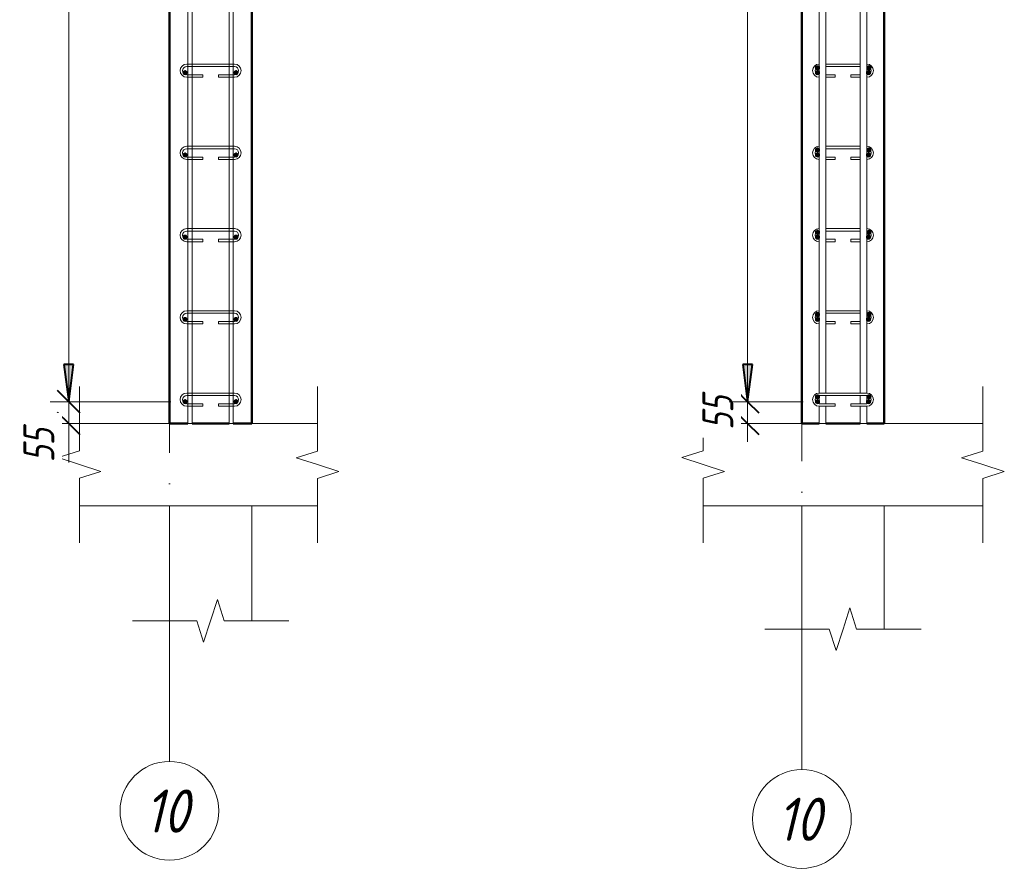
# Model space of a CAD drawing. Header units: millimetres. Extents: x 34051 to 44396, y 8434 to 27021.
# Tile 7 of 16: x 34216 to 36609, y 21018 to 23082. Entities that reach past the tile are written whole.
import ezdxf

# ---------------------------------------------------------------- set-up
doc = ezdxf.new("R2010")
doc.units = ezdxf.units.MM
doc.linetypes.add('ADSK_Линия сетки', pattern=[750, 600, -75, 0, -75])
for name, color, linetype, lineweight in [('A-____-____-DIMS', 211, 'Continuous', 9), ('A-____-____-DIMS-30', 211, 'Continuous', 9), ('A-____-NOTE-TEXT', 131, 'Continuous', 20), ('A-DETL-GENF-OTLN', 92, 'Continuous', 20), ('A-FLOR-____-MCUT', 192, 'Continuous', 50), ('A-WALL-____-MCUT', 113, 'Continuous', 50), ('S-GRID-____-IDEN', 1, 'Continuous', 20), ('S-GRID-____-OTLN', 1, 'Continuous', 9), ('S-RBAR-____-MCUT', 171, 'Continuous', 20), ('S-RBAR-____-OTLN', 171, 'Continuous', 100)]:
    doc.layers.add(name, color=color, linetype=linetype, lineweight=lineweight)
doc.styles.add('GOST Common_I', font='GOST Common Italic.ttf', dxfattribs={"width": 0.9, "height": 105})
doc.styles.add('GOST Common_I_1', font='GOST Common Italic.ttf', dxfattribs={"width": 0.8, "height": 75})
doc.dimstyles.new('ADSK_Для_арматуры_Основной_2_5_мм_шаг_кол-во_Стрелки_точный', dxfattribs={"dimscale": 304.8, "dimtxt": 0.247469, "dimasz": 0.295276, "dimexe": 0.147638, "dimexo": 0.000484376, "dimgap": 0.03937, "dimtad": 1, "dimdec": 0, "dimlfac": 304.8, "dimdsep": 46, "dimtxsty": 'GOST Common_I_1', "dimsah": 1, "dimcen": 0.09, "dimdle": 0.147638, "dimazin": 0, "dimtfac": 1, "dimtdec": 4, "dimtix": 1, "dimtmove": 0, "dimatfit": 3, "dimfxl": 1, "dimtvp": 1, "dimtfill": 1, "dimtolj": 1, "dimtzin": 0, "dimarcsym": 2})
doc.dimstyles.new('ADSK_Округление_5мм__Узкий_', dxfattribs={"dimscale": 304.8, "dimtxt": 0.247469, "dimasz": 0.177165, "dimexe": 0.147638, "dimexo": 0.000322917, "dimgap": 0.03937, "dimtad": 1, "dimdec": 0, "dimlfac": 304.8, "dimrnd": 5, "dimdsep": 46, "dimtxsty": 'GOST Common_I_1', "dimblk1": 'OBLIQUE', "dimblk2": 'OBLIQUE', "dimsah": 1, "dimcen": 0.09, "dimdle": 0.147638, "dimazin": 0, "dimtfac": 1, "dimtdec": 4, "dimtix": 1, "dimtmove": 0, "dimatfit": 3, "dimfxl": 1, "dimtvp": 1, "dimtfill": 1, "dimtolj": 1, "dimtzin": 0, "dimlwd": 20, "dimlwe": 20, "dimarcsym": 2})
doc.dimstyles.new('ADSK_Округление_5мм__Узкий__1', dxfattribs={"dimscale": 304.8, "dimtxt": 0.247469, "dimasz": 0.177165, "dimexe": 0.147638, "dimexo": 0.000322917, "dimgap": 0.03937, "dimtad": 1, "dimdec": 0, "dimlfac": 304.8, "dimrnd": 5, "dimdsep": 46, "dimtxsty": 'GOST Common_I_1', "dimblk1": 'OBLIQUE', "dimblk2": 'OBLIQUE', "dimsah": 1, "dimcen": 0.09, "dimdle": 0.147638, "dimazin": 0, "dimtfac": 1, "dimtdec": 4, "dimtix": 1, "dimtmove": 1, "dimatfit": 3, "dimfxl": 1, "dimtvp": 1, "dimtfill": 1, "dimtolj": 1, "dimtzin": 0, "dimlwd": 20, "dimlwe": 20, "dimarcsym": 2})
doc.dimstyles.new('ADSK_Округление_5мм__Узкий__2', dxfattribs={"dimscale": 304.8, "dimtxt": 0.247469, "dimasz": 0.177165, "dimexe": 0.147638, "dimexo": 0.000322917, "dimgap": 0.03937, "dimtad": 1, "dimdec": 0, "dimlfac": 304.8, "dimrnd": 5, "dimdsep": 46, "dimtxsty": 'GOST Common_I_1', "dimblk1": 'OBLIQUE', "dimblk2": 'OBLIQUE', "dimsah": 1, "dimcen": 0.09, "dimdle": 0.147638, "dimazin": 0, "dimtfac": 1, "dimtdec": 4, "dimtix": 1, "dimtmove": 2, "dimatfit": 3, "dimfxl": 1, "dimtvp": 1, "dimtfill": 1, "dimtolj": 1, "dimtzin": 0, "dimlwd": 20, "dimlwe": 20, "dimarcsym": 2})

# ---------------------------------------------------------------- blocks, each defined once
blk = doc.blocks.new('ADSK_Обрыв_Линия - ADSK_Обрыв_линия-1072157-КЖ1_Р_ВЭ8_Армирование_а')
at = {"layer": 'A-DETL-GENF-OTLN'}
for p, q in [((34940, 22100), (34940, 22033)), ((34940, 21966.2), (34940, 21900))]:
    blk.add_line(p, q, dxfattribs=at)
blk = doc.blocks.new('ADSK_Обрыв_Линия - ADSK_Обрыв_линия-1072157-КЖ1_Р_ВЭ8_Армирование_б')
at = {"layer": 'A-DETL-GENF-OTLN'}
for p, q in [((34580, 26969), (34647, 26969)), ((34713.8, 26969), (34780, 26969))]:
    blk.add_line(p, q, dxfattribs=at)
blk = doc.blocks.new('Ось сетки - Круг_Ø8 мм-6408-КЖ1_Р_ВЭ8_Армирование_а')
at = {"layer": 'S-GRID-____-IDEN'}
for start, end in [(0, 180), (180, 0)]:
    blk.add_arc((34580, 21158.1), 120, start, end, dxfattribs=at)
blk = doc.blocks.new('DIMBLOCK5-КЖ1_Р_ВЭ8_Армирование_а')
at = {"layer": 'A-____-____-DIMS-30', "lineweight": 40}
for p, q in [((34335.1, 24849.8), (34308.1, 24876.8)), ((34335.1, 24849.8), (34362.1, 24822.8)), ((34335.1, 22153), (34308.1, 22180)), ((34335.1, 22153), (34362.1, 22126))]:
    blk.add_line(p, q, dxfattribs=at)
at = {"layer": 'A-____-____-DIMS-30', "lineweight": 20}
for p, q in [((34335.1, 24849.8), (34290.1, 24849.8)), ((34335.1, 24849.8), (34335.1, 22153)), ((34335.1, 24849.8), (34584.2, 24849.8)), ((34335.1, 22153), (34290.1, 22153)), ((34335.1, 22153), (34583, 22153))]:
    blk.add_line(p, q, dxfattribs=at)
at = {"layer": 'A-____-____-DIMS-30', "color": 0, "lineweight": 20, "insert": (34217.4, 23417), "char_height": 75, "width": 202.507, "attachment_point": 1, "rotation": 90, "line_spacing_factor": 1.022761, "style": 'GOST Common_I_1', "bg_fill": 3, "box_fill_scale": 1.25, "bg_fill_color": 256, "bg_fill_true_color": 13158600, "bg_fill_transparency": 0}
blk.add_mtext('2695', dxfattribs=at)
blk = doc.blocks.new('_Oblique')
at = {"color": 0, "linetype": 'ByBlock', "lineweight": -2}
blk.add_line((-0.5, -0.5), (0.5, 0.5), dxfattribs=at)
blk = doc.blocks.new('DIMBLOCK6-КЖ1_Р_ВЭ8_Армирование_а')
at = {"layer": 'A-____-____-DIMS-30', "lineweight": 40}
for p, q in [((34335.1, 22153), (34308.1, 22180)), ((34335.1, 22153), (34362.1, 22126)), ((34335.1, 22100), (34308.1, 22127)), ((34335.1, 22100), (34362.1, 22073))]:
    blk.add_line(p, q, dxfattribs=at)
at = {"layer": 'A-____-____-DIMS-30', "lineweight": 20}
for p, q in [((34335.1, 22153), (34290.1, 22153)), ((34335.1, 22153), (34335.1, 22055)), ((34335.1, 22153), (34583, 22153)), ((34335.1, 22104.6), (34335.1, 22126.5)), ((34335.1, 22100), (34290.1, 22100)), ((34335.1, 22005.2), (34335.1, 22104.6)), ((34335.1, 22100), (34550, 22100))]:
    blk.add_line(p, q, dxfattribs=at)
at = {"layer": 'A-____-____-DIMS-30', "color": 0, "lineweight": 20, "insert": (34225.1, 22005.2), "char_height": 75, "width": 101.253, "attachment_point": 1, "rotation": 90, "line_spacing_factor": 1.022761, "style": 'GOST Common_I_1', "bg_fill": 3, "box_fill_scale": 1.25, "bg_fill_color": 256, "bg_fill_true_color": 13158600, "bg_fill_transparency": 0}
blk.add_mtext('55', dxfattribs=at)
blk = doc.blocks.new('DIMBLOCK7-КЖ1_Р_ВЭ8_Армирование_а')
at = {"layer": 'A-____-____-DIMS-30', "lineweight": 40}
for points in [[(34335.1, 24849.8), (34347, 24939.8), (34323.3, 24939.8)], [(34335.1, 24753), (34323.3, 24663), (34347, 24663)], [(34335.1, 22153), (34347, 22243), (34323.3, 22243)]]:
    blk.add_hatch(color=256, dxfattribs=at).paths.add_polyline_path(points)
for p, q in [((34347, 24939.8), (34323.3, 24939.8)), ((34323.3, 24939.8), (34335.1, 24849.8)), ((34335.1, 24849.8), (34347, 24939.8)), ((34335.1, 24753), (34323.3, 24663)), ((34347, 24663), (34335.1, 24753)), ((34323.3, 24663), (34347, 24663)), ((34347, 22243), (34323.3, 22243)), ((34323.3, 22243), (34335.1, 22153)), ((34335.1, 22153), (34347, 22243))]:
    blk.add_line(p, q, dxfattribs=at)
at = {"layer": 'A-____-____-DIMS-30'}
for p, q in [((34335.1, 24849.8), (34290.1, 24849.8)), ((34335.1, 24849.8), (34574.2, 24849.8)), ((34335.1, 24753), (34290.1, 24753)), ((34335.1, 22108), (34335.1, 24753)), ((34335.1, 24753), (34573, 24753)), ((34335.1, 22153), (34290.1, 22153)), ((34335.1, 22153), (34573, 22153))]:
    blk.add_line(p, q, dxfattribs=at)
at = {"layer": 'A-____-____-DIMS-30', "color": 0, "insert": (34225.1, 23226.7), "char_height": 75, "width": 543.086, "attachment_point": 1, "rotation": 90, "line_spacing_factor": 1.022761, "style": 'GOST Common_I_1', "bg_fill": 3, "box_fill_scale": 1.25, "bg_fill_color": 256, "bg_fill_true_color": 13158600, "bg_fill_transparency": 0}
blk.add_mtext('200x13=2600', dxfattribs=at)
blk = doc.blocks.new('_None')
blk = doc.blocks.new('Ось сетки - Круг_Ø8 мм-6408-КЖ1_Р_ВЭ8_Армирование_б')
at = {"layer": 'S-GRID-____-IDEN'}
for start, end in [(0, 180), (180, 0)]:
    blk.add_arc((34580, 21138.1), 120, start, end, dxfattribs=at)
blk = doc.blocks.new('DIMBLOCK12-КЖ1_Р_ВЭ8_Армирование_б')
at = {"layer": 'A-____-____-DIMS-30', "lineweight": 40}
for p, q in [((35985.4, 24849.8), (35958.4, 24876.8)), ((35985.4, 24849.8), (36012.4, 24822.8)), ((35985.4, 22153), (35958.4, 22180)), ((35985.4, 22153), (36012.4, 22126))]:
    blk.add_line(p, q, dxfattribs=at)
at = {"layer": 'A-____-____-DIMS-30', "lineweight": 20}
for p, q in [((35985.4, 24849.8), (35940.4, 24849.8)), ((35985.4, 24849.8), (35985.4, 22153)), ((35985.4, 24849.8), (36121.4, 24849.8)), ((35985.4, 22153), (35940.4, 22153)), ((35985.4, 22153), (36120.2, 22153))]:
    blk.add_line(p, q, dxfattribs=at)
at = {"layer": 'A-____-____-DIMS-30', "color": 0, "lineweight": 20, "insert": (35875.4, 23417), "char_height": 75, "width": 202.507, "attachment_point": 1, "rotation": 90, "line_spacing_factor": 1.022761, "style": 'GOST Common_I_1', "bg_fill": 3, "box_fill_scale": 1.25, "bg_fill_color": 256, "bg_fill_true_color": 13158600, "bg_fill_transparency": 0}
blk.add_mtext('2695', dxfattribs=at)
blk = doc.blocks.new('DIMBLOCK13-КЖ1_Р_ВЭ8_Армирование_б')
at = {"layer": 'A-____-____-DIMS-30', "lineweight": 40}
for p, q in [((35985.4, 22153), (35958.4, 22180)), ((35985.4, 22153), (36012.4, 22126)), ((35985.4, 22100), (35958.4, 22127)), ((35985.4, 22100), (36012.4, 22073))]:
    blk.add_line(p, q, dxfattribs=at)
at = {"layer": 'A-____-____-DIMS-30', "lineweight": 20}
for p, q in [((35985.4, 22153), (35940.4, 22153)), ((35985.4, 22153), (35985.4, 22055)), ((35985.4, 22153), (36120.2, 22153)), ((35985.4, 22100), (35940.4, 22100)), ((35985.4, 22100), (36087.2, 22100))]:
    blk.add_line(p, q, dxfattribs=at)
at = {"layer": 'A-____-____-DIMS-30', "color": 0, "lineweight": 20, "insert": (35875.4, 22084.3), "char_height": 75, "width": 101.253, "attachment_point": 1, "rotation": 90, "line_spacing_factor": 1.022761, "style": 'GOST Common_I_1', "bg_fill": 3, "box_fill_scale": 1.25, "bg_fill_color": 256, "bg_fill_true_color": 13158600, "bg_fill_transparency": 0}
blk.add_mtext('55', dxfattribs=at)
blk = doc.blocks.new('DIMBLOCK17-КЖ1_Р_ВЭ8_Армирование_б')
at = {"layer": 'A-____-____-DIMS-30', "lineweight": 40}
for points in [[(35985.4, 24849.8), (35997.2, 24939.8), (35973.5, 24939.8)], [(35985.4, 24753), (35973.5, 24663), (35997.2, 24663)], [(35985.4, 22153), (35997.2, 22243), (35973.5, 22243)]]:
    blk.add_hatch(color=256, dxfattribs=at).paths.add_polyline_path(points)
for p, q in [((35997.2, 24939.8), (35973.5, 24939.8)), ((35973.5, 24939.8), (35985.4, 24849.8)), ((35985.4, 24849.8), (35997.2, 24939.8)), ((35985.4, 24753), (35973.5, 24663)), ((35997.2, 24663), (35985.4, 24753)), ((35973.5, 24663), (35997.2, 24663)), ((35997.2, 22243), (35973.5, 22243)), ((35973.5, 22243), (35985.4, 22153)), ((35985.4, 22153), (35997.2, 22243))]:
    blk.add_line(p, q, dxfattribs=at)
at = {"layer": 'A-____-____-DIMS-30'}
for p, q in [((35985.4, 24849.8), (35940.4, 24849.8)), ((35985.4, 24849.8), (36111.4, 24849.8)), ((35985.4, 24753), (35940.4, 24753)), ((35985.4, 22108), (35985.4, 24753)), ((35985.4, 24753), (36110.2, 24753)), ((35985.4, 22153), (35940.4, 22153)), ((35985.4, 22153), (36110.2, 22153))]:
    blk.add_line(p, q, dxfattribs=at)
at = {"layer": 'A-____-____-DIMS-30', "color": 0, "insert": (35875.4, 23226.7), "char_height": 75, "width": 543.086, "attachment_point": 1, "rotation": 90, "line_spacing_factor": 1.022761, "style": 'GOST Common_I_1', "bg_fill": 3, "box_fill_scale": 1.25, "bg_fill_color": 256, "bg_fill_true_color": 13158600, "bg_fill_transparency": 0}
blk.add_mtext('200x13=2600', dxfattribs=at)

msp = doc.modelspace()

# ---------------------------------------------------------------- hatches: boundary and pattern name
at = {"layer": 'S-RBAR-____-MCUT'}
h = msp.add_hatch(color=256, dxfattribs=at)
edge = h.paths.add_edge_path()
edge.add_arc((34618, 22953.0006), 5, 0, 360)
for points in [[(34615.0611, 22948.9555), (34620.9389, 22948.9555), (34622.7553, 22954.5457), (34618, 22958.0006), (34613.2447, 22954.5457)], [(34739.0611, 22948.9555), (34744.9389, 22948.9555), (34746.7553, 22954.5457), (34742, 22958.0006), (34737.2447, 22954.5457)], [(36152.2547, 22960.9555), (36158.1325, 22960.9555), (36159.9489, 22966.5457), (36155.1936, 22970.0006), (36150.4383, 22966.5457)], [(36152.2547, 22948.9555), (36158.1325, 22948.9555), (36159.9489, 22954.5457), (36155.1936, 22958.0006), (36150.4383, 22954.5457)], [(36276.2547, 22948.9555), (36282.1325, 22948.9555), (36283.9489, 22954.5457), (36279.1936, 22958.0006), (36274.4383, 22954.5457)], [(36277.2547, 22960.9555), (36283.1325, 22960.9555), (36284.9489, 22966.5457), (36280.1936, 22970.0006), (36275.4383, 22966.5457)], [(36152.2547, 22760.9555), (36158.1325, 22760.9555), (36159.9489, 22766.5457), (36155.1936, 22770.0006), (36150.4383, 22766.5457)], [(36277.2547, 22760.9555), (36283.1325, 22760.9555), (36284.9489, 22766.5457), (36280.1936, 22770.0006), (36275.4383, 22766.5457)], [(34615.0611, 22748.9555), (34620.9389, 22748.9555), (34622.7553, 22754.5457), (34618, 22758.0006), (34613.2447, 22754.5457)], [(34739.0611, 22748.9555), (34744.9389, 22748.9555), (34746.7553, 22754.5457), (34742, 22758.0006), (34737.2447, 22754.5457)], [(36152.2547, 22748.9555), (36158.1325, 22748.9555), (36159.9489, 22754.5457), (36155.1936, 22758.0006), (36150.4383, 22754.5457)], [(36276.2547, 22748.9555), (36282.1325, 22748.9555), (36283.9489, 22754.5457), (36279.1936, 22758.0006), (36274.4383, 22754.5457)], [(36152.2547, 22560.9555), (36158.1325, 22560.9555), (36159.9489, 22566.5457), (36155.1936, 22570.0006), (36150.4383, 22566.5457)], [(36277.2547, 22560.9555), (36283.1325, 22560.9555), (36284.9489, 22566.5457), (36280.1936, 22570.0006), (36275.4383, 22566.5457)], [(34615.0611, 22548.9555), (34620.9389, 22548.9555), (34622.7553, 22554.5457), (34618, 22558.0006), (34613.2447, 22554.5457)], [(34739.0611, 22548.9555), (34744.9389, 22548.9555), (34746.7553, 22554.5457), (34742, 22558.0006), (34737.2447, 22554.5457)], [(36152.2547, 22548.9555), (36158.1325, 22548.9555), (36159.9489, 22554.5457), (36155.1936, 22558.0006), (36150.4383, 22554.5457), (36151.5154, 22551.2309)], [(36276.2547, 22548.9555), (36282.1325, 22548.9555), (36283.9489, 22554.5457), (36279.1936, 22558.0006), (36274.4383, 22554.5457), (36275.5154, 22551.2309)], [(34615.0611, 22348.9555), (34620.9389, 22348.9555), (34622.7553, 22354.5457), (34618, 22358.0006), (34613.2447, 22354.5457)], [(34739.0611, 22348.9555), (34744.9389, 22348.9555), (34746.7553, 22354.5457), (34742, 22358.0006), (34737.2447, 22354.5457)], [(36152.2547, 22360.9555), (36158.1325, 22360.9555), (36159.9489, 22366.5457), (36155.1936, 22370.0006), (36150.4383, 22366.5457)], [(36152.2547, 22348.9555), (36158.1325, 22348.9555), (36159.9489, 22354.5457), (36155.1936, 22358.0006), (36150.4383, 22354.5457)], [(36276.2547, 22348.9555), (36282.1325, 22348.9555), (36283.9489, 22354.5457), (36279.1936, 22358.0006), (36274.4383, 22354.5457)], [(36277.2547, 22360.9555), (36283.1325, 22360.9555), (36284.9489, 22366.5457), (36280.1936, 22370.0006), (36275.4383, 22366.5457)], [(36152.2547, 22160.9555), (36158.1325, 22160.9555), (36159.9489, 22166.5457), (36155.1936, 22170.0006), (36150.4383, 22166.5457)], [(36277.2547, 22160.9555), (36283.1325, 22160.9555), (36284.9489, 22166.5457), (36280.1936, 22170.0006), (36275.4383, 22166.5457)], [(34615.0611, 22148.9555), (34620.9389, 22148.9555), (34622.7553, 22154.5457), (34618, 22158.0006), (34613.2447, 22154.5457)], [(34739.0611, 22148.9555), (34744.9389, 22148.9555), (34746.7553, 22154.5457), (34742, 22158.0006), (34737.2447, 22154.5457)], [(36152.2547, 22148.9555), (36158.1325, 22148.9555), (36159.9489, 22154.5457), (36155.1936, 22158.0006), (36150.4383, 22154.5457)], [(36276.2547, 22148.9555), (36282.1325, 22148.9555), (36283.9489, 22154.5457), (36279.1936, 22158.0006), (36274.4383, 22154.5457)]]:
    msp.add_hatch(color=256, dxfattribs=at).paths.add_polyline_path(points)
h = msp.add_hatch(color=256, dxfattribs=at)
edge = h.paths.add_edge_path()
edge.add_arc((34742, 22953.0006), 5, 0, 360)
h = msp.add_hatch(color=256, dxfattribs=at)
edge = h.paths.add_edge_path()
edge.add_arc((36155.1936, 22965.0006), 5, 0, 360)
h = msp.add_hatch(color=256, dxfattribs=at)
edge = h.paths.add_edge_path()
edge.add_arc((36155.1936, 22953.0006), 5, 0, 360)
h = msp.add_hatch(color=256, dxfattribs=at)
edge = h.paths.add_edge_path()
edge.add_arc((36279.1936, 22953.0006), 5, 0, 360)
h = msp.add_hatch(color=256, dxfattribs=at)
edge = h.paths.add_edge_path()
edge.add_arc((36280.1936, 22965.0006), 5, 0, 360)
h = msp.add_hatch(color=256, dxfattribs=at)
edge = h.paths.add_edge_path()
edge.add_arc((36155.1936, 22765.0006), 5, 0, 360)
h = msp.add_hatch(color=256, dxfattribs=at)
edge = h.paths.add_edge_path()
edge.add_arc((36280.1936, 22765.0006), 5, 0, 360)
h = msp.add_hatch(color=256, dxfattribs=at)
edge = h.paths.add_edge_path()
edge.add_arc((34618, 22753.0006), 5, 0, 360)
h = msp.add_hatch(color=256, dxfattribs=at)
edge = h.paths.add_edge_path()
edge.add_arc((34742, 22753.0006), 5, 0, 360)
h = msp.add_hatch(color=256, dxfattribs=at)
edge = h.paths.add_edge_path()
edge.add_arc((36155.1936, 22753.0006), 5, 0, 360)
h = msp.add_hatch(color=256, dxfattribs=at)
edge = h.paths.add_edge_path()
edge.add_arc((36279.1936, 22753.0006), 5, 0, 360)
h = msp.add_hatch(color=256, dxfattribs=at)
edge = h.paths.add_edge_path()
edge.add_arc((36155.1936, 22565.0006), 5, 0, 360)
h = msp.add_hatch(color=256, dxfattribs=at)
edge = h.paths.add_edge_path()
edge.add_arc((36280.1936, 22565.0006), 5, 0, 360)
h = msp.add_hatch(color=256, dxfattribs=at)
edge = h.paths.add_edge_path()
edge.add_arc((34618, 22553.0006), 5, 0, 360)
h = msp.add_hatch(color=256, dxfattribs=at)
edge = h.paths.add_edge_path()
edge.add_arc((34742, 22553.0006), 5, 0, 360)
h = msp.add_hatch(color=256, dxfattribs=at)
edge = h.paths.add_edge_path()
edge.add_arc((36155.1936, 22553.0006), 5, 0, 360)
h = msp.add_hatch(color=256, dxfattribs=at)
edge = h.paths.add_edge_path()
edge.add_arc((36279.1936, 22553.0006), 5, 0, 360)
h = msp.add_hatch(color=256, dxfattribs=at)
edge = h.paths.add_edge_path()
edge.add_arc((34618, 22353.0006), 5, 0, 360)
h = msp.add_hatch(color=256, dxfattribs=at)
edge = h.paths.add_edge_path()
edge.add_arc((34742, 22353.0006), 5, 0, 360)
h = msp.add_hatch(color=256, dxfattribs=at)
edge = h.paths.add_edge_path()
edge.add_arc((36155.1936, 22365.0006), 5, 0, 360)
h = msp.add_hatch(color=256, dxfattribs=at)
edge = h.paths.add_edge_path()
edge.add_arc((36155.1936, 22353.0006), 5, 0, 360)
h = msp.add_hatch(color=256, dxfattribs=at)
edge = h.paths.add_edge_path()
edge.add_arc((36279.1936, 22353.0006), 5, 0, 360)
h = msp.add_hatch(color=256, dxfattribs=at)
edge = h.paths.add_edge_path()
edge.add_arc((36280.1936, 22365.0006), 5, 0, 360)
h = msp.add_hatch(color=256, dxfattribs=at)
edge = h.paths.add_edge_path()
edge.add_arc((36155.1936, 22165.0006), 5, 0, 360)
h = msp.add_hatch(color=256, dxfattribs=at)
edge = h.paths.add_edge_path()
edge.add_arc((36280.1936, 22165.0006), 5, 0, 360)
h = msp.add_hatch(color=256, dxfattribs=at)
edge = h.paths.add_edge_path()
edge.add_arc((34618, 22153.0006), 5, 0, 360)
h = msp.add_hatch(color=256, dxfattribs=at)
edge = h.paths.add_edge_path()
edge.add_arc((34742, 22153.0006), 5, 0, 360)
h = msp.add_hatch(color=256, dxfattribs=at)
edge = h.paths.add_edge_path()
edge.add_arc((36155.1936, 22153.0006), 5, 0, 360)
h = msp.add_hatch(color=256, dxfattribs=at)
edge = h.paths.add_edge_path()
edge.add_arc((36279.1936, 22153.0006), 5, 0, 360)

# ---------------------------------------------------------------- linework, layer by layer
at = {"layer": 'A-____-NOTE-TEXT'}
for p, q in [((34361.5077, 22100), (34361.5077, 22190)), ((34940, 22100), (34940, 22190)), ((35877.1936, 22100), (35877.1936, 22190)), ((36557.1936, 22100), (36557.1936, 22190)), ((34361.5077, 22033.7852), (34309.5176, 22016.8926)), ((34940, 22033), (34888.0385, 22016.5)), ((35877.1936, 22033.7852), (35825.2035, 22016.8926)), ((36557.1936, 22033), (36505.2321, 22016.5)), ((34309.5176, 22016.8926), (34361.5077, 22000)), ((34361.5077, 22000), (34413.4692, 21983.5)), ((34940, 22000), (34888.0385, 22016.5)), ((34991.9901, 21983.1074), (34940, 22000)), ((35825.2035, 22016.8926), (35877.1936, 22000)), ((35877.1936, 22000), (35929.1551, 21983.5)), ((36557.1936, 22000), (36505.2321, 22016.5)), ((36609.1837, 21983.1074), (36557.1936, 22000)), ((34361.5077, 21967), (34413.4692, 21983.5)), ((34940, 21966.2148), (34991.9901, 21983.1074)), ((35877.1936, 21967), (35929.1551, 21983.5)), ((36557.1936, 21966.2148), (36609.1837, 21983.1074)), ((34361.5077, 21900), (34361.5077, 21810)), ((34940, 21900), (34940, 21810)), ((35877.1936, 21900), (35877.1936, 21810)), ((36557.1936, 21900), (36557.1936, 21810)), ((34680, 21620), (34696.5, 21671.9615)), ((34713, 21620), (34696.5, 21671.9615)), ((36217.1936, 21600), (36233.6936, 21651.9615)), ((36250.1936, 21600), (36233.6936, 21651.9615)), ((34580, 21620), (34490, 21620)), ((34646.2148, 21620), (34663.1074, 21568.0099)), ((34663.1074, 21568.0099), (34680, 21620)), ((34780, 21620), (34870, 21620)), ((36117.1936, 21600), (36027.1936, 21600)), ((36183.4084, 21600), (36200.301, 21548.0099)), ((36200.301, 21548.0099), (36217.1936, 21600)), ((36317.1936, 21600), (36407.1936, 21600))]:
    msp.add_line(p, q, dxfattribs=at)
at = {"layer": 'A-FLOR-____-MCUT', "color": 8, "lineweight": 9}
for p, q in [((34580, 22100), (34361.5077, 22100)), ((34940, 22100), (34780, 22100)), ((36117.1936, 22100), (35877.1936, 22100)), ((36557.1936, 22100), (36317.1936, 22100)), ((34361.5077, 21900), (34940, 21900)), ((35877.1936, 21900), (36557.1936, 21900))]:
    msp.add_line(p, q, dxfattribs=at)
at = {"layer": 'A-WALL-____-MCUT'}
for p, q in [((34580, 24900), (34580, 22100)), ((34780, 22100), (34780, 24900)), ((36117.1936, 24900), (36117.1936, 22100)), ((36317.1936, 22100), (36317.1936, 24900)), ((34580, 22100), (34625, 22100)), ((34635, 22100), (34725, 22100)), ((34735, 22100), (34780, 22100)), ((36117.1936, 22100), (36159.1936, 22100)), ((36175.1936, 22100), (36259.1936, 22100)), ((36275.1936, 22100), (36317.1936, 22100))]:
    msp.add_line(p, q, dxfattribs=at)
at = {"layer": 'A-WALL-____-MCUT', "color": 8, "lineweight": 9}
for p, q in [((34580, 21900), (34580, 21620)), ((34780, 21620), (34780, 21900)), ((36117.1936, 21900), (36117.1936, 21600)), ((36317.1936, 21600), (36317.1936, 21900))]:
    msp.add_line(p, q, dxfattribs=at)
at = {"layer": 'S-GRID-____-OTLN', "linetype": 'ADSK_Линия сетки'}
for p, q in [((36117.1936, 21258.1371), (36117.1936, 26967.3054)), ((34580, 21278.1371), (34580, 26206.4147))]:
    msp.add_line(p, q, dxfattribs=at)
at = {"layer": 'S-RBAR-____-MCUT'}
for p, q in [((34618, 22958.0006), (34613.2447, 22954.5457)), ((34613.2447, 22954.5457), (34615.0611, 22948.9555)), ((34622.7553, 22954.5457), (34618, 22958.0006)), ((34620.9389, 22948.9555), (34622.7553, 22954.5457)), ((34742, 22958.0006), (34737.2447, 22954.5457)), ((34737.2447, 22954.5457), (34739.0611, 22948.9555)), ((34746.7553, 22954.5457), (34742, 22958.0006)), ((34744.9389, 22948.9555), (34746.7553, 22954.5457)), ((36155.1936, 22970.0006), (36150.4383, 22966.5457)), ((36150.4383, 22966.5457), (36152.2547, 22960.9555)), ((36155.1936, 22958.0006), (36150.4383, 22954.5457)), ((36150.4383, 22954.5457), (36152.2547, 22948.9555)), ((36152.2547, 22960.9555), (36158.1325, 22960.9555)), ((36159.9489, 22966.5457), (36155.1936, 22970.0006)), ((36159.9489, 22954.5457), (36155.1936, 22958.0006)), ((36158.1325, 22960.9555), (36159.9489, 22966.5457)), ((36158.1325, 22948.9555), (36159.9489, 22954.5457)), ((36279.1936, 22958.0006), (36274.4383, 22954.5457)), ((36274.4383, 22954.5457), (36276.2547, 22948.9555)), ((36280.1936, 22970.0006), (36275.4383, 22966.5457)), ((36275.4383, 22966.5457), (36277.2547, 22960.9555)), ((36277.2547, 22960.9555), (36283.1325, 22960.9555)), ((36283.9489, 22954.5457), (36279.1936, 22958.0006)), ((36284.9489, 22966.5457), (36280.1936, 22970.0006)), ((36282.1325, 22948.9555), (36283.9489, 22954.5457)), ((36283.1325, 22960.9555), (36284.9489, 22966.5457)), ((34615.0611, 22948.9555), (34620.9389, 22948.9555)), ((34739.0611, 22948.9555), (34744.9389, 22948.9555)), ((36152.2547, 22948.9555), (36158.1325, 22948.9555)), ((36276.2547, 22948.9555), (36282.1325, 22948.9555)), ((36155.1936, 22770.0006), (36150.4383, 22766.5457)), ((36150.4383, 22766.5457), (36152.2547, 22760.9555)), ((36152.2547, 22760.9555), (36158.1325, 22760.9555)), ((36159.9489, 22766.5457), (36155.1936, 22770.0006)), ((36158.1325, 22760.9555), (36159.9489, 22766.5457)), ((36280.1936, 22770.0006), (36275.4383, 22766.5457)), ((36275.4383, 22766.5457), (36277.2547, 22760.9555)), ((36277.2547, 22760.9555), (36283.1325, 22760.9555)), ((36284.9489, 22766.5457), (36280.1936, 22770.0006)), ((36283.1325, 22760.9555), (36284.9489, 22766.5457)), ((34618, 22758.0006), (34613.2447, 22754.5457)), ((34613.2447, 22754.5457), (34615.0611, 22748.9555)), ((34615.0611, 22748.9555), (34620.9389, 22748.9555)), ((34622.7553, 22754.5457), (34618, 22758.0006)), ((34620.9389, 22748.9555), (34622.7553, 22754.5457)), ((34742, 22758.0006), (34737.2447, 22754.5457)), ((34737.2447, 22754.5457), (34739.0611, 22748.9555)), ((34739.0611, 22748.9555), (34744.9389, 22748.9555)), ((34746.7553, 22754.5457), (34742, 22758.0006)), ((34744.9389, 22748.9555), (34746.7553, 22754.5457)), ((36155.1936, 22758.0006), (36150.4383, 22754.5457)), ((36150.4383, 22754.5457), (36152.2547, 22748.9555)), ((36152.2547, 22748.9555), (36158.1325, 22748.9555)), ((36159.9489, 22754.5457), (36155.1936, 22758.0006)), ((36158.1325, 22748.9555), (36159.9489, 22754.5457)), ((36279.1936, 22758.0006), (36274.4383, 22754.5457)), ((36274.4383, 22754.5457), (36276.2547, 22748.9555)), ((36276.2547, 22748.9555), (36282.1325, 22748.9555)), ((36283.9489, 22754.5457), (36279.1936, 22758.0006)), ((36282.1325, 22748.9555), (36283.9489, 22754.5457)), ((36155.1936, 22570.0006), (36150.4383, 22566.5457)), ((36159.9489, 22566.5457), (36155.1936, 22570.0006)), ((36280.1936, 22570.0006), (36275.4383, 22566.5457)), ((36284.9489, 22566.5457), (36280.1936, 22570.0006)), ((34618, 22558.0006), (34613.2447, 22554.5457)), ((34613.2447, 22554.5457), (34615.0611, 22548.9555)), ((34615.0611, 22548.9555), (34620.9389, 22548.9555)), ((34622.7553, 22554.5457), (34618, 22558.0006)), ((34620.9389, 22548.9555), (34622.7553, 22554.5457)), ((34742, 22558.0006), (34737.2447, 22554.5457)), ((34737.2447, 22554.5457), (34739.0611, 22548.9555)), ((34739.0611, 22548.9555), (34744.9389, 22548.9555)), ((34746.7553, 22554.5457), (34742, 22558.0006)), ((34744.9389, 22548.9555), (34746.7553, 22554.5457)), ((36150.4383, 22566.5457), (36152.2547, 22560.9555)), ((36155.1936, 22558.0006), (36150.4383, 22554.5457)), ((36150.4383, 22554.5457), (36151.5154, 22551.2309)), ((36151.5154, 22551.2309), (36152.2547, 22548.9555)), ((36152.2547, 22560.9555), (36158.1325, 22560.9555)), ((36152.2547, 22548.9555), (36158.1325, 22548.9555)), ((36159.9489, 22554.5457), (36155.1936, 22558.0006)), ((36158.1325, 22560.9555), (36159.9489, 22566.5457)), ((36158.1325, 22548.9555), (36159.9489, 22554.5457)), ((36279.1936, 22558.0006), (36274.4383, 22554.5457)), ((36274.4383, 22554.5457), (36275.5154, 22551.2309)), ((36275.4383, 22566.5457), (36277.2547, 22560.9555)), ((36275.5154, 22551.2309), (36276.2547, 22548.9555)), ((36276.2547, 22548.9555), (36282.1325, 22548.9555)), ((36277.2547, 22560.9555), (36283.1325, 22560.9555)), ((36283.9489, 22554.5457), (36279.1936, 22558.0006)), ((36282.1325, 22548.9555), (36283.9489, 22554.5457)), ((36283.1325, 22560.9555), (36284.9489, 22566.5457)), ((34618, 22358.0006), (34613.2447, 22354.5457)), ((34613.2447, 22354.5457), (34615.0611, 22348.9555)), ((34622.7553, 22354.5457), (34618, 22358.0006)), ((34620.9389, 22348.9555), (34622.7553, 22354.5457)), ((34742, 22358.0006), (34737.2447, 22354.5457)), ((34737.2447, 22354.5457), (34739.0611, 22348.9555)), ((34746.7553, 22354.5457), (34742, 22358.0006)), ((34744.9389, 22348.9555), (34746.7553, 22354.5457)), ((36155.1936, 22370.0006), (36150.4383, 22366.5457)), ((36150.4383, 22366.5457), (36152.2547, 22360.9555)), ((36155.1936, 22358.0006), (36150.4383, 22354.5457)), ((36150.4383, 22354.5457), (36152.2547, 22348.9555)), ((36152.2547, 22360.9555), (36158.1325, 22360.9555)), ((36159.9489, 22366.5457), (36155.1936, 22370.0006)), ((36159.9489, 22354.5457), (36155.1936, 22358.0006)), ((36158.1325, 22360.9555), (36159.9489, 22366.5457)), ((36158.1325, 22348.9555), (36159.9489, 22354.5457)), ((36279.1936, 22358.0006), (36274.4383, 22354.5457)), ((36274.4383, 22354.5457), (36276.2547, 22348.9555)), ((36280.1936, 22370.0006), (36275.4383, 22366.5457)), ((36275.4383, 22366.5457), (36277.2547, 22360.9555)), ((36277.2547, 22360.9555), (36283.1325, 22360.9555)), ((36283.9489, 22354.5457), (36279.1936, 22358.0006)), ((36284.9489, 22366.5457), (36280.1936, 22370.0006)), ((36282.1325, 22348.9555), (36283.9489, 22354.5457)), ((36283.1325, 22360.9555), (36284.9489, 22366.5457)), ((34615.0611, 22348.9555), (34620.9389, 22348.9555)), ((34739.0611, 22348.9555), (34744.9389, 22348.9555)), ((36152.2547, 22348.9555), (36158.1325, 22348.9555)), ((36276.2547, 22348.9555), (36282.1325, 22348.9555)), ((36155.1936, 22170.0006), (36150.4383, 22166.5457)), ((36150.4383, 22166.5457), (36152.2547, 22160.9555)), ((36152.2547, 22160.9555), (36158.1325, 22160.9555)), ((36159.9489, 22166.5457), (36155.1936, 22170.0006)), ((36158.1325, 22160.9555), (36159.9489, 22166.5457)), ((36280.1936, 22170.0006), (36275.4383, 22166.5457)), ((36275.4383, 22166.5457), (36277.2547, 22160.9555)), ((36277.2547, 22160.9555), (36283.1325, 22160.9555)), ((36284.9489, 22166.5457), (36280.1936, 22170.0006)), ((36283.1325, 22160.9555), (36284.9489, 22166.5457)), ((34618, 22158.0006), (34613.2447, 22154.5457)), ((34613.2447, 22154.5457), (34615.0611, 22148.9555)), ((34615.0611, 22148.9555), (34620.9389, 22148.9555)), ((34622.7553, 22154.5457), (34618, 22158.0006)), ((34620.9389, 22148.9555), (34622.7553, 22154.5457)), ((34742, 22158.0006), (34737.2447, 22154.5457)), ((34737.2447, 22154.5457), (34739.0611, 22148.9555)), ((34739.0611, 22148.9555), (34744.9389, 22148.9555)), ((34746.7553, 22154.5457), (34742, 22158.0006)), ((34744.9389, 22148.9555), (34746.7553, 22154.5457)), ((36155.1936, 22158.0006), (36150.4383, 22154.5457)), ((36150.4383, 22154.5457), (36152.2547, 22148.9555)), ((36152.2547, 22148.9555), (36158.1325, 22148.9555)), ((36159.9489, 22154.5457), (36155.1936, 22158.0006)), ((36158.1325, 22148.9555), (36159.9489, 22154.5457)), ((36279.1936, 22158.0006), (36274.4383, 22154.5457)), ((36274.4383, 22154.5457), (36276.2547, 22148.9555)), ((36276.2547, 22148.9555), (36282.1325, 22148.9555)), ((36283.9489, 22154.5457), (36279.1936, 22158.0006)), ((36282.1325, 22148.9555), (36283.9489, 22154.5457))]:
    msp.add_line(p, q, dxfattribs=at)
for centre in [(34618, 22953.0006), (34742, 22953.0006), (36155.1936, 22965.0006), (36155.1936, 22953.0006), (36279.1936, 22953.0006), (36280.1936, 22965.0006), (36155.1936, 22765.0006), (36280.1936, 22765.0006), (34618, 22753.0006), (34742, 22753.0006), (36155.1936, 22753.0006), (36279.1936, 22753.0006), (36155.1936, 22565.0006), (36280.1936, 22565.0006), (34618, 22553.0006), (34742, 22553.0006), (36155.1936, 22553.0006), (36279.1936, 22553.0006), (34618, 22353.0006), (34742, 22353.0006), (36155.1936, 22365.0006), (36155.1936, 22353.0006), (36279.1936, 22353.0006), (36280.1936, 22365.0006), (36155.1936, 22165.0006), (36280.1936, 22165.0006), (34618, 22153.0006), (34742, 22153.0006), (36155.1936, 22153.0006), (36279.1936, 22153.0006)]:
    msp.add_circle(centre, 5, dxfattribs=at)
at = {"layer": 'S-RBAR-____-OTLN', "lineweight": 20}
for p, q in [((34625, 22100.0006), (34625, 26100.0006)), ((34635, 22100.0006), (34635, 26100.0006)), ((34725, 22100.0006), (34725, 26100.0006)), ((34735, 22100.0006), (34735, 26100.0006)), ((34625, 22100.0006), (34625, 25600.0006)), ((34635, 22100.0006), (34635, 25600.0006)), ((34725, 22100.0006), (34725, 25600.0006)), ((34735, 22100.0006), (34735, 25600.0006)), ((36159.1936, 22174.0006), (36159.1936, 24896.5755)), ((36175.1936, 22174.0006), (36175.1936, 24896.5755)), ((36259.1936, 22174.0006), (36259.1936, 24896.5755)), ((36275.1936, 22174.0006), (36275.1936, 24896.5755)), ((34622, 22974.0006), (34738, 22974.0006)), ((34622, 22968.0006), (34738, 22968.0006)), ((36175.1936, 22974.0006), (36259.1936, 22974.0006)), ((36175.1936, 22968.0006), (36259.1936, 22968.0006)), ((34661, 22948.0006), (34622, 22948.0006)), ((34661, 22942.0006), (34622, 22942.0006)), ((34661, 22948.0006), (34661, 22942.0006)), ((34738, 22948.0006), (34699, 22948.0006)), ((34699, 22948.0006), (34699, 22942.0006)), ((34738, 22942.0006), (34699, 22942.0006)), ((36198.1936, 22948.0006), (36175.1936, 22948.0006)), ((36198.1936, 22942.0006), (36175.1936, 22942.0006)), ((36198.1936, 22948.0006), (36198.1936, 22942.0006)), ((36259.1936, 22948.0006), (36236.1936, 22948.0006)), ((36236.1936, 22948.0006), (36236.1936, 22942.0006)), ((36259.1936, 22942.0006), (36236.1936, 22942.0006)), ((34622, 22774.0006), (34738, 22774.0006)), ((34622, 22768.0006), (34738, 22768.0006)), ((36175.1936, 22774.0006), (36259.1936, 22774.0006)), ((36175.1936, 22768.0006), (36259.1936, 22768.0006)), ((34661, 22748.0006), (34622, 22748.0006)), ((34661, 22742.0006), (34622, 22742.0006)), ((34661, 22748.0006), (34661, 22742.0006)), ((34738, 22748.0006), (34699, 22748.0006)), ((34699, 22748.0006), (34699, 22742.0006)), ((34738, 22742.0006), (34699, 22742.0006)), ((36198.1936, 22748.0006), (36175.1936, 22748.0006)), ((36198.1936, 22742.0006), (36175.1936, 22742.0006)), ((36198.1936, 22748.0006), (36198.1936, 22742.0006)), ((36259.1936, 22748.0006), (36236.1936, 22748.0006)), ((36236.1936, 22748.0006), (36236.1936, 22742.0006)), ((36259.1936, 22742.0006), (36236.1936, 22742.0006)), ((34622, 22574.0006), (34738, 22574.0006)), ((34622, 22568.0006), (34738, 22568.0006)), ((36175.1936, 22574.0006), (36259.1936, 22574.0006)), ((36175.1936, 22568.0006), (36259.1936, 22568.0006)), ((34661, 22548.0006), (34622, 22548.0006)), ((34661, 22548.0006), (34661, 22542.0006)), ((34738, 22548.0006), (34699, 22548.0006)), ((34699, 22548.0006), (34699, 22542.0006)), ((36198.1936, 22548.0006), (36175.1936, 22548.0006)), ((36198.1936, 22548.0006), (36198.1936, 22542.0006)), ((36259.1936, 22548.0006), (36236.1936, 22548.0006)), ((36236.1936, 22548.0006), (36236.1936, 22542.0006)), ((34661, 22542.0006), (34622, 22542.0006)), ((34738, 22542.0006), (34699, 22542.0006)), ((36198.1936, 22542.0006), (36175.1936, 22542.0006)), ((36259.1936, 22542.0006), (36236.1936, 22542.0006)), ((34622, 22374.0006), (34738, 22374.0006)), ((34622, 22368.0006), (34738, 22368.0006)), ((36175.1936, 22374.0006), (36259.1936, 22374.0006)), ((36175.1936, 22368.0006), (36259.1936, 22368.0006)), ((34661, 22348.0006), (34622, 22348.0006)), ((34661, 22342.0006), (34622, 22342.0006)), ((34661, 22348.0006), (34661, 22342.0006)), ((34738, 22348.0006), (34699, 22348.0006)), ((34699, 22348.0006), (34699, 22342.0006)), ((34738, 22342.0006), (34699, 22342.0006)), ((36198.1936, 22348.0006), (36175.1936, 22348.0006)), ((36198.1936, 22342.0006), (36175.1936, 22342.0006)), ((36198.1936, 22348.0006), (36198.1936, 22342.0006)), ((36259.1936, 22348.0006), (36236.1936, 22348.0006)), ((36236.1936, 22348.0006), (36236.1936, 22342.0006)), ((36259.1936, 22342.0006), (36236.1936, 22342.0006)), ((34622, 22174.0006), (34738, 22174.0006)), ((34622, 22168.0006), (34738, 22168.0006)), ((36159.1936, 22174.0006), (36275.1936, 22174.0006)), ((36159.1936, 22168.0006), (36275.1936, 22168.0006)), ((36159.1936, 22148.0006), (36159.1936, 22168.0006)), ((36175.1936, 22148.0006), (36175.1936, 22168.0006)), ((36259.1936, 22148.0006), (36259.1936, 22168.0006)), ((36275.1936, 22148.0006), (36275.1936, 22168.0006)), ((34661, 22148.0006), (34622, 22148.0006)), ((34661, 22142.0006), (34622, 22142.0006)), ((34661, 22148.0006), (34661, 22142.0006)), ((34738, 22148.0006), (34699, 22148.0006)), ((34699, 22148.0006), (34699, 22142.0006)), ((34738, 22142.0006), (34699, 22142.0006)), ((36198.1936, 22148.0006), (36159.1936, 22148.0006)), ((36198.1936, 22142.0006), (36159.1936, 22142.0006)), ((36159.1936, 22100.0006), (36159.1936, 22142.0006)), ((36175.1936, 22100.0006), (36175.1936, 22142.0006)), ((36198.1936, 22148.0006), (36198.1936, 22142.0006)), ((36275.1936, 22148.0006), (36236.1936, 22148.0006)), ((36236.1936, 22148.0006), (36236.1936, 22142.0006)), ((36275.1936, 22142.0006), (36236.1936, 22142.0006)), ((36259.1936, 22100.0006), (36259.1936, 22142.0006)), ((36275.1936, 22100.0006), (36275.1936, 22142.0006)), ((34635, 22100.0006), (34625, 22100.0006)), ((34635, 22100.0006), (34625, 22100.0006)), ((34735, 22100.0006), (34725, 22100.0006)), ((34735, 22100.0006), (34725, 22100.0006)), ((36175.1936, 22100.0006), (36159.1936, 22100.0006)), ((36275.1936, 22100.0006), (36259.1936, 22100.0006))]:
    msp.add_line(p, q, dxfattribs=at)
for centre, radius, start, end in [((34622, 22958.0006), 16, 90, 270), ((34622, 22958.0006), 10, 90, 270), ((34738, 22958.0006), 16, 270, 90), ((34738, 22958.0006), 10, 270, 90), ((36159.1936, 22958.0006), 16, 90, 270), ((36159.1936, 22958.0006), 10, 90, 270), ((36275.1936, 22958.0006), 16, 270, 90), ((36275.1936, 22958.0006), 10, 270, 90), ((34622, 22758.0006), 16, 90, 270), ((34622, 22758.0006), 10, 90, 270), ((34738, 22758.0006), 16, 270, 90), ((34738, 22758.0006), 10, 270, 90), ((36159.1936, 22758.0006), 16, 90, 270), ((36159.1936, 22758.0006), 10, 90, 270), ((36275.1936, 22758.0006), 16, 270, 90), ((36275.1936, 22758.0006), 10, 270, 90), ((34622, 22558.0006), 16, 90, 270), ((34622, 22558.0006), 10, 90, 270), ((34738, 22558.0006), 16, 270, 90), ((34738, 22558.0006), 10, 270, 90), ((36159.1936, 22558.0006), 16, 90, 270), ((36159.1936, 22558.0006), 10, 90, 270), ((36275.1936, 22558.0006), 16, 270, 90), ((36275.1936, 22558.0006), 10, 270, 90), ((34622, 22358.0006), 16, 90, 270), ((34622, 22358.0006), 10, 90, 270), ((34738, 22358.0006), 16, 270, 90), ((34738, 22358.0006), 10, 270, 90), ((36159.1936, 22358.0006), 16, 90, 270), ((36159.1936, 22358.0006), 10, 90, 270), ((36275.1936, 22358.0006), 16, 270, 90), ((36275.1936, 22358.0006), 10, 270, 90), ((34622, 22158.0006), 16, 90, 270), ((34622, 22158.0006), 10, 90, 270), ((34738, 22158.0006), 16, 270, 90), ((34738, 22158.0006), 10, 270, 90), ((36159.1936, 22158.0006), 16, 90, 270), ((36159.1936, 22158.0006), 10, 90, 270), ((36275.1936, 22158.0006), 16, 270, 90), ((36275.1936, 22158.0006), 10, 270, 90)]:
    msp.add_arc(centre, radius, start, end, dxfattribs=at)

# ---------------------------------------------------------------- block references
at = {"layer": 'A-DETL-GENF-OTLN'}
for name, p, rotation in [('ADSK_Обрыв_Линия - ADSK_Обрыв_линия-1072157-КЖ1_Р_ВЭ8_Армирование_а', (69301.5077, 44000), 180), ('ADSK_Обрыв_Линия - ADSK_Обрыв_линия-1072157-КЖ1_Р_ВЭ8_Армирование_б', (62846.2311, -12680), 90.00000000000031), ('ADSK_Обрыв_Линия - ADSK_Обрыв_линия-1072157-КЖ1_Р_ВЭ8_Армирование_б', (9588.1562, 56680), 270.0000000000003), ('ADSK_Обрыв_Линия - ADSK_Обрыв_линия-1072157-КЖ1_Р_ВЭ8_Армирование_а', (12680, 56560), 269.9999999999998), ('ADSK_Обрыв_Линия - ADSK_Обрыв_линия-1072157-КЖ1_Р_ВЭ8_Армирование_б', (70897.1936, 48569.0374), 180)]:
    msp.add_blockref(name, p, dxfattribs=dict(at, rotation=rotation))
msp.add_blockref('ADSK_Обрыв_Линия - ADSK_Обрыв_линия-1072157-КЖ1_Р_ВЭ8_Армирование_а', (0, 0), dxfattribs=at)
at = {"layer": 'S-GRID-____-IDEN'}
for name, p in [('Ось сетки - Круг_Ø8 мм-6408-КЖ1_Р_ВЭ8_Армирование_а', (0, 0)), ('Ось сетки - Круг_Ø8 мм-6408-КЖ1_Р_ВЭ8_Армирование_б', (1537.1936, 0))]:
    msp.add_blockref(name, p, dxfattribs=at)

# ---------------------------------------------------------------- texts
at = {"layer": 'S-GRID-____-IDEN', "lineweight": 9, "char_height": 105, "width": 145.025269, "attachment_point": 1, "style": 'GOST Common_I'}
for insert in [(34519.9458, 21209.8971), (36057.1394, 21189.8971)]:
    msp.add_mtext('10', dxfattribs=dict(at, insert=insert))

# ---------------------------------------------------------------- next in the draw order: dimensions: what is measured, and where the dimension line sits
at = {"layer": 'A-____-____-DIMS', "lineweight": 20}
dim = msp.add_linear_dim(base=(34335.141, 22153.0006), p1=(34614.1716, 24849.829), p2=(34613, 22153.0006), angle=90, dimstyle='ADSK_Округление_5мм__Узкий__2', override={"dimpost": '<>', "dimfxl": 2696.828682}, dxfattribs=at)
dim.commit()
dim.dimension.update_dxf_attribs({"geometry": 'DIMBLOCK5-КЖ1_Р_ВЭ8_Армирование_а', "text_midpoint": (34267.3722, 23518.2903), "dimtype": 160, "text_rotation": 90})
dim = msp.add_linear_dim(base=(35985.3699, 22153.0006), p1=(36151.3652, 24849.829), p2=(36150.1936, 22153.0006), angle=90, dimstyle='ADSK_Округление_5мм__Узкий_', override={"dimpost": '<>', "dimfxl": 2696.828682}, dxfattribs=at)
dim.commit()
dim.dimension.update_dxf_attribs({"geometry": 'DIMBLOCK12-КЖ1_Р_ВЭ8_Армирование_б', "text_midpoint": (35935.8699, 23501.4148)})

# ---------------------------------------------------------------- next in the draw order: dimensions: what is measured, and where the dimension line sits
dim = msp.add_linear_dim(base=(35985.3699, 22100), p1=(36150.1936, 22153.0006), p2=(36117.1936, 22100), angle=90, dimstyle='ADSK_Округление_5мм__Узкий_', override={"dimpost": '<>', "dimfxl": 62.434452}, dxfattribs=at)
dim.commit()
dim.dimension.update_dxf_attribs({"geometry": 'DIMBLOCK13-КЖ1_Р_ВЭ8_Армирование_б', "text_midpoint": (35935.8699, 22126.5003)})
dim = msp.add_linear_dim(base=(34335.141, 22100), p1=(34613, 22153.0006), p2=(34580, 22100), angle=90, dimstyle='ADSK_Округление_5мм__Узкий__1', override={"dimpost": '<>', "dimfxl": 62.434452}, dxfattribs=at)
dim.commit()
dim.dimension.update_dxf_attribs({"geometry": 'DIMBLOCK6-КЖ1_Р_ВЭ8_Армирование_а', "text_midpoint": (34275.1289, 22055.8207), "dimtype": 160, "text_rotation": 90})

# ---------------------------------------------------------------- next in the draw order: dimensions: what is measured, and where the dimension line sits
at = {"layer": 'A-____-____-DIMS'}
for base, p1, p2, picture, middle in [((34335.141, 24753.0006), (34618, 22153.0006), (34618, 24753.0006), 'DIMBLOCK7-КЖ1_Р_ВЭ8_Армирование_а', (34285.641, 23453.0006)), ((35985.3699, 24753.0006), (36155.1936, 22153.0006), (36155.1936, 24753.0006), 'DIMBLOCK17-КЖ1_Р_ВЭ8_Армирование_б', (35935.8699, 23453.0006))]:
    dim = msp.add_linear_dim(base=base, p1=p1, p2=p2, angle=90, text='200x13=2600', dimstyle='ADSK_Для_арматуры_Основной_2_5_мм_шаг_кол-во_Стрелки_точный', override={"dimpost": '<>', "dimblk1": 'None', "dimblk2": 'None', "dimsah": 1, "dimfxl": 2600}, dxfattribs=at)
    dim.commit()
    dim.dimension.update_dxf_attribs({"geometry": picture, "text_midpoint": middle})

doc.saveas('drawing.dxf')
